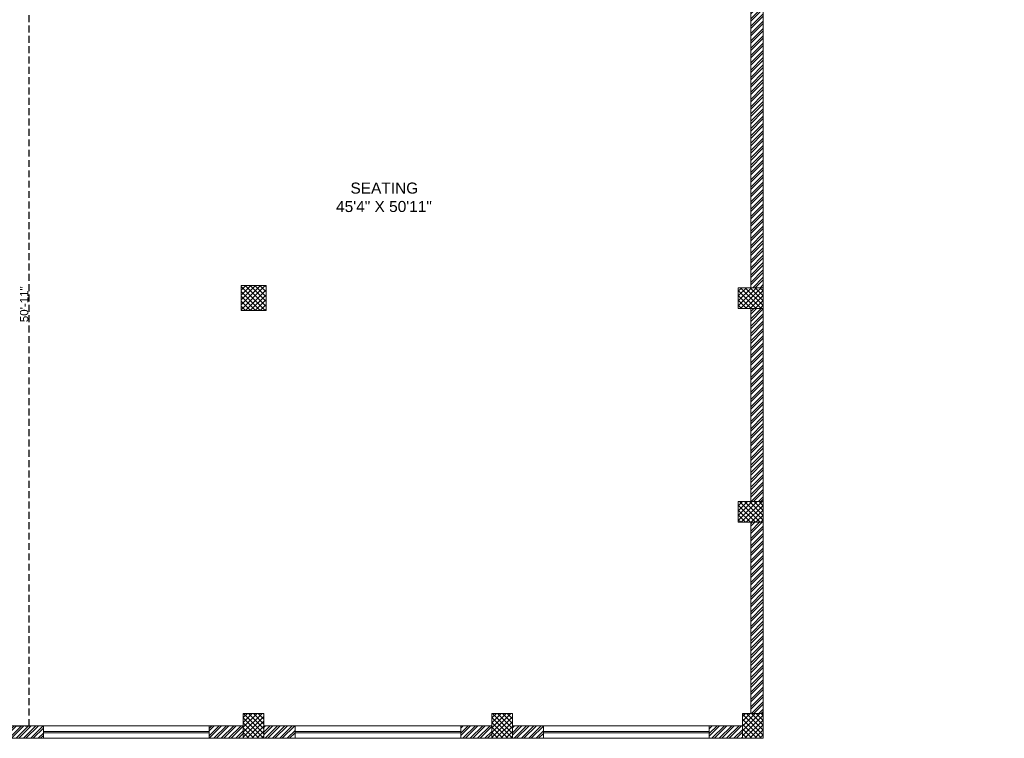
# Model space of a CAD drawing. Header units: inches. Extents: x 113025 to 158499, y 12149 to 30915.
# Tile 33 of 167: x 123986 to 124699, y 20655 to 21175. Entities that reach past the tile are written whole.
import ezdxf

# ---------------------------------------------------------------- set-up
doc = ezdxf.new("R2010")
doc.units = ezdxf.units.IN
doc.header["$MEASUREMENT"] = 0
doc.header["$PDMODE"] = 34
doc.linetypes.add('AP0200000$0$AP0500G00$0$1', pattern=[0])
doc.linetypes.add('HIDDEN', pattern=[0.375, 0.25, -0.125])
for name, color, linetype, lineweight in [('00-ABM  CWS', 200, 'AP0200000$0$AP0500G00$0$1', 0), ('PD_BRICK WALL_115', 134, 'Continuous', 30), ('PD_COLUMN', 2, 'Continuous', 60), ('PD_HATCH', 45, 'Continuous', 9), ('PD_WINDOW', 140, 'Continuous', 25), ('PP-Waste Pipe', 3, 'Continuous', 25)]:
    doc.layers.add(name, color=color, linetype=linetype, lineweight=lineweight)
doc.layers.add('PD_025_TEXT', color=61, linetype='Continuous')
doc.layers.add('PD_DIMENSION', color=101, linetype='Continuous')
doc.styles.add('DIM_FONT', font='times.ttf', dxfattribs={"width": 0.8})
doc.styles.get("Standard").update_dxf_attribs({"font": 'arial.ttf', "height": 6})
doc.styles.add('style1', font='arial.ttf', dxfattribs={"height": 500})
doc.dimstyles.new('ISO-10', dxfattribs={"dimtxt": 6, "dimasz": 0.5, "dimexe": 1.25, "dimexo": 0.625, "dimtad": 1, "dimtoh": 1, "dimdec": 1, "dimlunit": 4, "dimtxsty": 'Standard', "dimblk": 'ARCHTICK', "dimcen": 2.5, "dimclrt": 3, "dimadec": 0, "dimazin": 0, "dimtfac": 1, "dimtdec": 1, "dimtmove": 1, "dimatfit": 3, "dimfxl": 1, "dimarcsym": 0})
pattern_1 = [(45, (144327.2833, 25769.4912), (-1.767766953, 1.767766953), []), (135, (144327.2833, 25769.4912), (-1.767766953, -1.767766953), [])]

# ---------------------------------------------------------------- blocks, each defined once
blk = doc.blocks.new('zw$F51A')
at = {"layer": '00-ABM  CWS', "color": 20, "lineweight": -3, "insert": (-1356.3, -635.6), "char_height": 125, "attachment_point": 1, "style": 'DIM_FONT'}
blk.add_mtext_dynamic_manual_height_columns('\\pi297.92;WATER METER DETAIL "A" \\P\\pi686.6;ENLARGE VIEW', width=2480.259, gutter_width=750, heights=[0], dxfattribs=at)
blk = doc.blocks.new('_ArchTick')
at = {"color": 0, "linetype": 'ByBlock', "const_width": 0.15}
blk.add_lwpolyline([(-0.5, -0.5), (0.5, 0.5)], dxfattribs=at)
blk = doc.blocks.new('*D709')
at = {"layer": 'Defpoints', "color": 0, "transparency": 16777216}
for p in [(-531.45, -328), (-530.19, -328), (-561, -939)]:
    blk.add_point(p, dxfattribs=at)
at = {"layer": 'PD_DIMENSION', "color": 0, "linetype": 'HIDDEN', "lineweight": -2, "ltscale": 20, "transparency": 16777216}
for p, q in [((-530.81, -328), (-532.7, -328)), ((-531.45, -939), (-531.45, -328)), ((-556.85, -939), (-530.2, -939))]:
    blk.add_line(p, q, dxfattribs=at)
at = {"layer": 'PD_DIMENSION', "color": 0, "lineweight": -2, "transparency": 16777216, "xscale": 0.5, "yscale": 0.5, "zscale": 0.5}
for p, rotation in [((-531.45, -328), 90), ((-531.45, -939), 270)]:
    blk.add_blockref('_ArchTick', p, dxfattribs=dict(at, rotation=rotation))
at = {"layer": 'PD_DIMENSION', "color": 3, "lineweight": 5, "transparency": 16777216, "insert": (-535.14, -633.5), "char_height": 6, "attachment_point": 5, "rotation": 90}
blk.add_mtext('50\'-11"', dxfattribs=at)
blk = doc.blocks.new('FIRST FLOOR PLAN 0')
at = {"layer": 'PD_HATCH', "lineweight": 5}
h = blk.add_hatch(dxfattribs=at)
h.set_pattern_fill('ANSI32', color=251, scale=10)
h.set_pattern_definition([(45, (-1110.15, -834.2493), (-2.65165, 2.65165), []), (45, (-1108.3824, -834.2493), (-2.65165, 2.65165), [])])
h.paths.add_polyline_path([(-1107, -791.5), (-1116, -791.5), (-1116, -873), (-1107, -873)])
h.paths.add_polyline_path([(-745.5, -939), (-915, -939), (-915, -948), (-745.5, -948)])
h.paths.add_polyline_path([(-561, -939), (-730.5, -939), (-730.5, -948), (-561, -948)])
h.paths.add_polyline_path([(-1107, -75), (-1116, -75), (-1116, -156.5), (-1107, -156.5)])
h.paths.add_polyline_path([(-1107, -171.5), (-1116, -171.5), (-1116, -311.5), (-1107, -311.5)])
h.paths.add_polyline_path([(-1107, -326.5), (-1116, -326.5), (-1116, -466.5), (-1107, -466.5)])
h.paths.add_polyline_path([(-1107, -481.5), (-1116, -481.5), (-1116, -621.5), (-1107, -621.5)])
h.paths.add_polyline_path([(-1107, -636.5), (-1116, -636.5), (-1116, -776.5), (-1107, -776.5)])
h.paths.add_polyline_path([(-15, 0), (-181.5, 0), (-181.5, -9), (-15, -9)])
h.paths.add_polyline_path([(-196.5, 0), (-361.5, 0), (-361.5, -9), (-196.5, -9)])
h.paths.add_polyline_path([(-376.5, 0), (-546, 0), (-546, -9), (-376.5, -9)])
h.paths.add_polyline_path([(-561, 0), (-730.5, 0), (-730.5, -9), (-561, -9)])
h.paths.add_polyline_path([(-930, 0), (-1041, 0), (-1041, -9), (-930, -9)])
h.paths.add_polyline_path([(-1056, 0), (-1116, 0), (-1116, -60), (-1107, -60), (-1107, -9), (-1056, -9)])
h.paths.add_polyline_path([(-1107, -888), (-1116, -888), (-1116, -948), (-1056, -948), (-1056, -939), (-1107, -939)])
h.paths.add_polyline_path([(-930, -939), (-1041, -939), (-1041, -948), (-930, -948)])
h.paths.add_polyline_path([(-521.25, -939), (-546, -939), (-546, -948), (-521.25, -948)])
h.paths.add_polyline_path([(-376.5, -939), (-401.25, -939), (-401.25, -948), (-376.5, -948)])
h.paths.add_polyline_path([(-339, -939), (-361.5, -939), (-361.5, -948), (-339, -948)])
h.paths.add_polyline_path([(-196.5, -939), (-219, -939), (-219, -948), (-196.5, -948)])
h.paths.add_polyline_path([(-159, -939), (-181.5, -939), (-181.5, -948), (-159, -948)])
h.paths.add_polyline_path([(-15, -939), (-39, -939), (-39, -948), (-15, -948)])
h.paths.add_polyline_path([(0, -930), (-9, -930)])
h.paths.add_polyline_path([(0, -791.5), (-9, -791.5), (-9, -930), (0, -930)])
h.paths.add_polyline_path([(0, -636.5), (-9, -636.5), (-9, -776.5), (0, -776.5)])
h.paths.add_polyline_path([(0, -326.5), (-9, -326.5), (-9, -621.5), (0, -621.5)])
h.paths.add_polyline_path([(0, -18), (-9, -18), (-9, -156.5), (0, -156.5)])
h.paths.add_polyline_path([(-18, -159.5), (-123, -159.5), (-123, -168.5), (-18, -168.5)])
h.paths.add_polyline_path([(-123, -171.5), (-132, -171.5), (-132, -249.5), (-123, -249.5)])
h.paths.add_polyline_path([(-132, -159.5), (-204, -159.5), (-204, -168.5), (-132, -168.5)])
h.paths.add_polyline_path([(-204, -171.5), (-213, -171.5), (-213, -249.5), (-204, -249.5)])
h.paths.add_polyline_path([(-213, -159.5), (-294, -159.5), (-294, -261.5), (-267, -261.5), (-267, -252.5), (-285, -252.5), (-285, -168.5), (-213, -168.5)])
h.paths.add_polyline_path([(-213, -252.5), (-231, -252.5), (-231, -261.5), (-213, -261.5)], flags=17)
h.paths.add_polyline_path([(-186, -252.5), (-204, -252.5), (-204, -261.5), (-186, -261.5)])
h.paths.add_polyline_path([(-132, -252.5), (-150, -252.5), (-150, -261.5), (-132, -261.5)])
h.paths.add_polyline_path([(-123, -261.5), (-132, -261.5), (-132, -324.5), (-123, -324.5)])
h.paths.add_polyline_path([(0, -310.5), (-9, -310.5), (-9, -311.5), (0, -311.5)])
h.paths.add_polyline_path([(0, -171.5), (-9, -171.5), (-9, -190.5), (0, -190.5)])
h.paths.add_polyline_path([(-878.25, -9), (-878.25, 0), (-915, 0), (-915, -9)])
h.paths.add_polyline_path([(-782.25, 0), (-782.25, -9), (-745.5, -9), (-745.5, 0)])
h = blk.add_hatch(dxfattribs=at)
h.set_pattern_fill('ANSI37', color=251, scale=20)
h.set_pattern_definition(pattern_1)
h.paths.add_polyline_path([(-360, -638), (-360, -620), (-378, -620), (-378, -638)])
h = blk.add_hatch(dxfattribs=at)
h.set_pattern_fill('ANSI37', color=251, scale=20)
h.set_pattern_definition(pattern_1)
h.paths.add_polyline_path([(0, -621.5), (0, -636.5), (-18, -636.5), (-18, -621.5)])
h = blk.add_hatch(dxfattribs=at)
h.set_pattern_fill('ANSI37', color=251, scale=20)
h.set_pattern_definition(pattern_1)
h.paths.add_polyline_path([(0, -791.5), (0, -776.5), (-18, -776.5), (-18, -791.5)])
h = blk.add_hatch(dxfattribs=at)
h.set_pattern_fill('ANSI37', color=251, scale=20)
h.set_pattern_definition(pattern_1)
h.paths.add_polyline_path([(-361.5, -948), (-376.5, -948), (-376.5, -930), (-361.5, -930)])
h = blk.add_hatch(dxfattribs=at)
h.set_pattern_fill('ANSI37', color=251, scale=20)
h.set_pattern_definition(pattern_1)
h.paths.add_polyline_path([(-181.5, -948), (-196.5, -948), (-196.5, -930), (-181.5, -930)])
h = blk.add_hatch(dxfattribs=at)
h.set_pattern_fill('ANSI37', color=251, scale=20)
h.set_pattern_definition(pattern_1)
h.paths.add_polyline_path([(0, -948), (-15, -948), (-15, -930), (0, -930)])
at = {"layer": 'PD_BRICK WALL_115', "color": 251, "lineweight": 5}
for p, q in [((0, -621.5), (0, -310.5)), ((-9, -621.5), (-9, -326.5)), ((-9, -636.5), (-9, -776.5)), ((0, -636.5), (0, -776.5)), ((-9, -791.5), (-9, -930)), ((0, -791.5), (0, -930)), ((-546, -939), (-521.25, -939)), ((-521.25, -939), (-521.25, -948)), ((-401.25, -939), (-376.5, -939)), ((-401.25, -939), (-401.25, -948)), ((-361.5, -939), (-339, -939)), ((-339, -939), (-339, -948)), ((-219, -939), (-196.5, -939)), ((-219, -939), (-219, -948)), ((-181.5, -939), (-159, -939)), ((-159, -939), (-159, -948)), ((-39, -939), (-15, -939)), ((-39, -939), (-39, -948)), ((-546, -948), (-521.25, -948)), ((-401.25, -948), (-339, -948)), ((-219, -948), (-159, -948)), ((-39, -948), (0, -948))]:
    blk.add_line(p, q, dxfattribs=at)
at = {"layer": 'PD_COLUMN', "color": 251, "lineweight": 5}
for points in [[(-360, -638), (-360, -620), (-378, -620), (-378, -638)], [(0, -621.5), (0, -636.5), (-18, -636.5), (-18, -621.5)], [(0, -791.5), (0, -776.5), (-18, -776.5), (-18, -791.5)], [(-361.5, -930), (-376.5, -930), (-376.5, -948), (-361.5, -948)], [(-181.5, -930), (-196.5, -930), (-196.5, -948), (-181.5, -948)], [(0, -930), (-15, -930), (-15, -948), (0, -948)]]:
    blk.add_lwpolyline(points, close=True, dxfattribs=at)
at = {"layer": 'PD_WINDOW', "color": 251, "lineweight": 5}
for p, q in [((-521.25, -939), (-401.25, -939)), ((-339, -939), (-219, -939)), ((-39, -939), (-159, -939)), ((-521.25, -943), (-401.25, -943)), ((-521.25, -944), (-401.25, -944)), ((-521.25, -948), (-401.25, -948)), ((-339, -943), (-219, -943)), ((-339, -944), (-219, -944)), ((-339, -948), (-219, -948)), ((-39, -943), (-159, -943)), ((-39, -944), (-159, -944)), ((-39, -948), (-159, -948))]:
    blk.add_line(p, q, dxfattribs=at)
at = {"layer": 'PD_025_TEXT', "color": 251, "insert": (-356.39, -545.32), "char_height": 8, "width": 162.9076, "attachment_point": 1, "style": 'style1'}
blk.add_mtext('\\pi57.525;SEATING\\P\\pi47.099;45\'4" X 50\'11"', dxfattribs=at)
at = {"layer": 'PD_DIMENSION', "color": 251, "lineweight": 5, "ltscale": 20}
dim = blk.add_linear_dim(base=(-531.45, -328), p1=(-561, -939), p2=(-530.19, -328), angle=90, dimstyle='ISO-10', override={"dimfxl": 25.4, "dimfxlon": 1, "dimarcsym": 1}, dxfattribs=at)
dim.commit()
dim.dimension.update_dxf_attribs({"geometry": '*D709', "text_midpoint": (-535.14, -633.5)})

msp = doc.modelspace()

# ---------------------------------------------------------------- block references
at = {"color": 251}
msp.add_blockref('FIRST FLOOR PLAN 0', (124524.88, 21602.6), dxfattribs=at)
at = {"layer": 'PP-Waste Pipe', "ltscale": 0.25, "xscale": 0.1283047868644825, "yscale": 0.1283047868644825, "zscale": 0.1283047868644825}
msp.add_blockref('zw$F51A', (122263.87, 20875.43), dxfattribs=at)

doc.saveas('drawing.dxf')
